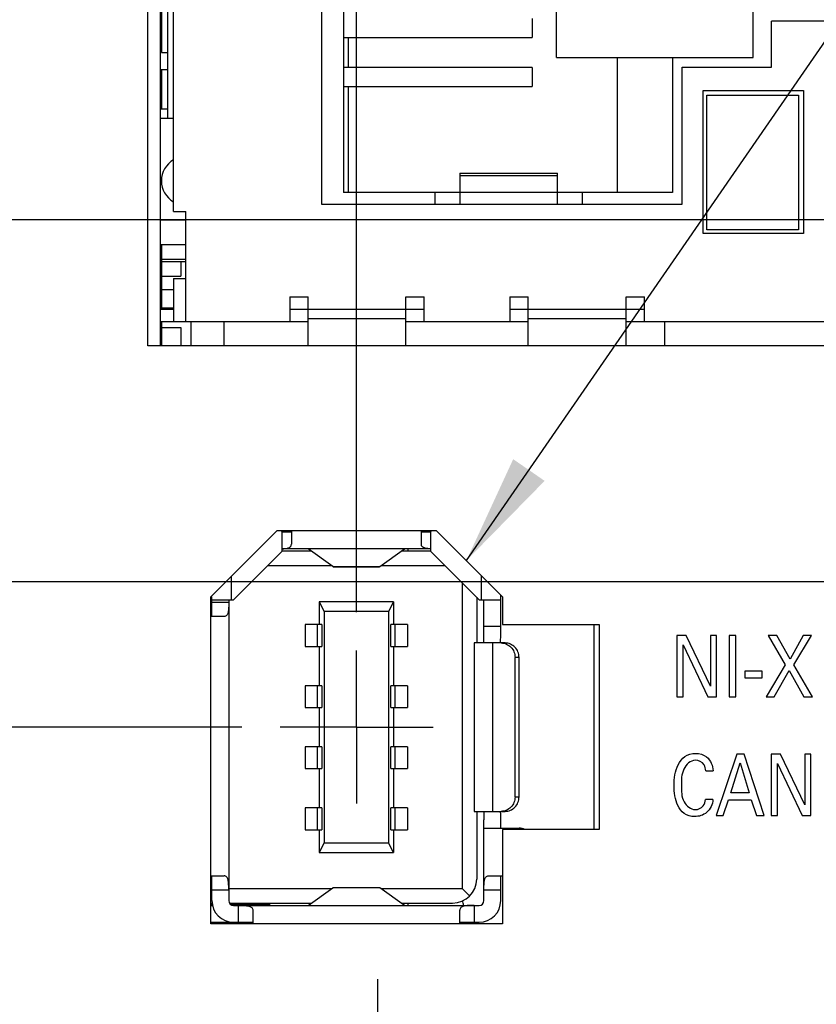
# Model space of a CAD drawing. Header units: inches. Extents: x 0 to 34, y 0 to 22.
# Tile 19 of 59: x 9 to 10.3, y 10.7 to 12.3. Entities that reach past the tile are written whole.
import ezdxf

# ---------------------------------------------------------------- set-up
doc = ezdxf.new("R2010")
doc.units = ezdxf.units.IN
doc.header["$LTSCALE"] = 1.87
doc.header["$MEASUREMENT"] = 0
doc.linetypes.add('CENTER', pattern=[0.6, 0.375, -0.075, 0.075, -0.075])
doc.layers.get('0').update_dxf_attribs({"linetype": 'CONTINUOUS'})
for name, color, linetype in [('02___PRT_ALL_AXES', 7, 'CONTINUOUS'), ('ARTWORK', 7, 'CONTINUOUS'), ('COSMETIC', 7, 'CONTINUOUS'), ('DEFAULT_1', 7, 'CENTER'), ('DETAIL', 7, 'CONTINUOUS'), ('DIMENSIONS', 7, 'CONTINUOUS'), ('ECAD_611868_01_51_L_2_EPL3015', 7, 'CONTINUOUS'), ('ECAD_693893_01_57_SOT6_REV1', 7, 'CONTINUOUS'), ('ECAD_694193_01_57_SOT6_REV1', 7, 'CONTINUOUS'), ('ECAD_697498_01_38_7648_500X600X', 7, 'CONTINUOUS'), ('ECAD_712069_01_24_R_2_0603_PKO_', 7, 'CONTINUOUS'), ('ECAD_712622_01_16_R_2_0402_PKO_', 7, 'CONTINUOUS'), ('ECAD_715793_01_24_C_2_0402_PKO_', 7, 'CONTINUOUS'), ('ECAD_724824_01_50_00_LAC_NTJ_50', 7, 'CONTINUOUS'), ('ECAD_730327_01_43_SOT6_REV1', 7, 'CONTINUOUS'), ('ECAD_R0402_SPARE_16_2_0402_PKO_', 7, 'CONTINUOUS')]:
    doc.layers.add(name, color=color, linetype=linetype)
doc.styles.get("Standard").update_dxf_attribs({"font": 'txt', "width": 0.8})
doc.dimstyles.new('DIMSTYLE_1', dxfattribs={"dimtxt": 0.125, "dimasz": 0.18, "dimexe": 0.125, "dimexo": 0.0625, "dimgap": 0.03125, "dimtad": 0, "dimtih": 1, "dimtoh": 1, "dimlfac": 0.5, "dimzin": 4, "dimdsep": 46, "dimtxsty": 'STANDARD', "dimblk": '_FILLED', "dimblk1": '_FILLED', "dimblk2": '_FILLED', "dimcen": 0.09, "dimadec": 0, "dimazin": 0, "dimtp": 0.01, "dimtm": 0.01, "dimtfac": 1, "dimtofl": 0, "dimtmove": 0, "dimatfit": 3, "dimldrblk": '_FILLED', "dimfxl": 1, "dimtolj": 1, "dimtzin": 4, "dimarcsym": 0})
doc.dimstyles.new('DIMSTYLE_2', dxfattribs={"dimtxt": 0.125, "dimasz": 0.18, "dimexe": 0.125, "dimexo": 0.0625, "dimgap": 0.03125, "dimtad": 0, "dimtih": 1, "dimtoh": 1, "dimlfac": 0.5, "dimzin": 4, "dimdsep": 46, "dimtxsty": 'STANDARD', "dimblk": '_FILLED', "dimblk1": '_FILLED', "dimblk2": '_FILLED', "dimcen": 0.09, "dimadec": 0, "dimazin": 0, "dimtp": 0.001, "dimtm": 0.001, "dimtfac": 1, "dimtofl": 0, "dimtmove": 0, "dimatfit": 3, "dimldrblk": '_FILLED', "dimfxl": 1, "dimtolj": 1, "dimtzin": 4, "dimarcsym": 0})
doc.dimstyles.get("Standard").update_dxf_attribs({"dimtxt": 0.125, "dimasz": 0.18, "dimexe": 0.125, "dimexo": 0.0625, "dimgap": 0.09, "dimtad": 0, "dimtih": 1, "dimtoh": 1, "dimdec": 3, "dimzin": 4, "dimdsep": 46, "dimtxsty": 'STANDARD', "dimblk": '_FILLED', "dimblk1": '_FILLED', "dimblk2": '_FILLED', "dimcen": 0.09, "dimadec": 0, "dimazin": 0, "dimtol": 1, "dimtp": 0.01, "dimtm": 0.01, "dimtfac": 1, "dimtdec": 3, "dimtofl": 0, "dimtmove": 0, "dimatfit": 3, "dimldrblk": '_FILLED', "dimfxl": 1, "dimtolj": 1, "dimtzin": 4, "dimarcsym": 0})

# ---------------------------------------------------------------- blocks, each defined once
blk = doc.blocks.new('*D22')
at = {"layer": 'DIMENSIONS', "color": 6, "linetype": 'CONTINUOUS'}
blk.add_line((9.5876, 11.3719), (9.5876, 15.6145), dxfattribs=at)
at = {"layer": 'DIMENSIONS', "color": 6, "linetype": 'CONTINUOUS', "insert": (9.5251, 15.677), "char_height": 0.125, "width": 0.925, "attachment_point": 1, "rotation": 90, "line_spacing_factor": 0.9}
blk.add_mtext('2.36{\\Ftxt.shx;\\W1.000000;\\H0.125000; }[60]', dxfattribs=at)
blk = doc.blocks.new('_FILLED')
at = {"color": 0, "linetype": 'BYBLOCK'}
blk.add_solid([(0, 0), (-1, 0.1736), (-1, -0.1736)], dxfattribs=at)
blk = doc.blocks.new('*D32')
at = {"layer": 'DIMENSIONS', "color": 6, "linetype": 'CONTINUOUS'}
blk.add_line((10.8284, 11.422), (4.0538, 11.422), dxfattribs=at)
at = {"layer": 'DIMENSIONS', "color": 6, "linetype": 'CONTINUOUS', "insert": (3.9913, 11.4845), "char_height": 0.125, "width": 1.125, "attachment_point": 3, "line_spacing_factor": 0.9}
blk.add_mtext('1.72{\\Ftxt.shx;\\W1.000000;\\H0.125000; }[43.6]', dxfattribs=at)
blk = doc.blocks.new('*D34')
at = {"layer": 'DIMENSIONS', "color": 6, "linetype": 'CONTINUOUS'}
blk.add_line((9.3999, 11.1842), (4.0538, 11.1842), dxfattribs=at)
at = {"layer": 'DIMENSIONS', "color": 6, "linetype": 'CONTINUOUS', "insert": (3.9913, 11.2467), "char_height": 0.125, "width": 1.125, "attachment_point": 3, "line_spacing_factor": 0.9}
blk.add_mtext('1.60{\\Ftxt.shx;\\W1.000000;\\H0.125000; }[40.6]', dxfattribs=at)
blk = doc.blocks.new('*D38')
at = {"layer": 'DIMENSIONS', "color": 6, "linetype": 'CONTINUOUS'}
blk.add_line((11.2482, 12.014), (4.0538, 12.014), dxfattribs=at)
at = {"layer": 'DIMENSIONS', "color": 6, "linetype": 'CONTINUOUS', "insert": (3.9913, 12.0765), "char_height": 0.125, "width": 1.125, "attachment_point": 3, "line_spacing_factor": 0.9}
blk.add_mtext('2.01{\\Ftxt.shx;\\W1.000000;\\H0.125000; }[51.1]', dxfattribs=at)
blk = doc.blocks.new('*D39')
at = {"layer": 'DIMENSIONS', "color": 2, "linetype": 'CONTINUOUS'}
for p, q in [((10.8479, 13.361), (10.7504, 13.1732)), ((11.4633, 13.361), (10.8479, 13.361)), ((10.7504, 13.1732), (4.0538, 13.1732))]:
    blk.add_line(p, q, dxfattribs=at)
at = {"layer": 'DIMENSIONS', "color": 2, "linetype": 'CONTINUOUS', "insert": (3.9913, 13.2357), "char_height": 0.125, "width": 1.125, "attachment_point": 3, "line_spacing_factor": 0.9}
blk.add_mtext('2.69{\\Ftxt.shx;\\W1.000000;\\H0.125000; }[68.2]', dxfattribs=at)
blk = doc.blocks.new('*D40')
at = {"layer": 'DIMENSIONS', "color": 2, "linetype": 'CONTINUOUS'}
blk.add_line((9.6377, 13.628), (4.0538, 13.628), dxfattribs=at)
at = {"layer": 'DIMENSIONS', "color": 2, "linetype": 'CONTINUOUS', "insert": (3.9913, 13.6905), "char_height": 0.125, "width": 1.125, "attachment_point": 3, "line_spacing_factor": 0.9}
blk.add_mtext('2.82{\\Ftxt.shx;\\W1.000000;\\H0.125000; }[71.6]', dxfattribs=at)
blk = doc.blocks.new('*D41')
at = {"layer": 'DIMENSIONS', "color": 2, "linetype": 'CONTINUOUS'}
blk.add_line((9.6377, 12.528), (4.0538, 12.528), dxfattribs=at)
at = {"layer": 'DIMENSIONS', "color": 2, "linetype": 'CONTINUOUS', "insert": (3.9913, 12.5905), "char_height": 0.125, "width": 1.125, "attachment_point": 3, "line_spacing_factor": 0.9}
blk.add_mtext('2.27{\\Ftxt.shx;\\W1.000000;\\H0.125000; }[57.6]', dxfattribs=at)
blk = doc.blocks.new('*D44')
at = {"layer": 'DIMENSIONS', "color": 6, "linetype": 'CONTINUOUS'}
blk.add_line((11.4359, 11.8263), (11.4359, 7.3015), dxfattribs=at)
at = {"layer": 'DIMENSIONS', "color": 6, "linetype": 'CONTINUOUS', "insert": (11.3734, 7.239), "char_height": 0.125, "width": 1.125, "attachment_point": 3, "rotation": 90, "line_spacing_factor": 0.9}
blk.add_mtext('3.29{\\Ftxt.shx;\\W1.000000;\\H0.125000; }[83.4]', dxfattribs=at)
blk = doc.blocks.new('*D49')
at = {"layer": 'DIMENSIONS', "color": 2, "linetype": 'CONTINUOUS'}
blk.add_line((11.4359, 11.8263), (11.4359, 7.3015), dxfattribs=at)
at = {"layer": 'DIMENSIONS', "color": 2, "linetype": 'CONTINUOUS', "insert": (11.3734, 7.239), "char_height": 0.125, "width": 1.125, "attachment_point": 3, "rotation": 90, "line_spacing_factor": 0.9}
blk.add_mtext('3.29{\\Ftxt.shx;\\W1.000000;\\H0.125000; }[83.4]', dxfattribs=at)
blk = doc.blocks.new('*D50')
at = {"layer": 'DIMENSIONS', "color": 2, "linetype": 'CONTINUOUS'}
blk.add_line((9.3999, 11.1842), (4.0538, 11.1842), dxfattribs=at)
at = {"layer": 'DIMENSIONS', "color": 2, "linetype": 'CONTINUOUS', "insert": (3.9913, 11.2467), "char_height": 0.125, "width": 1.125, "attachment_point": 3, "line_spacing_factor": 0.9}
blk.add_mtext('1.60{\\Ftxt.shx;\\W1.000000;\\H0.125000; }[40.6]', dxfattribs=at)
blk = doc.blocks.new('*D51')
at = {"layer": 'DIMENSIONS', "color": 2, "linetype": 'CONTINUOUS'}
blk.add_line((10.8284, 11.422), (4.0538, 11.422), dxfattribs=at)
at = {"layer": 'DIMENSIONS', "color": 2, "linetype": 'CONTINUOUS', "insert": (3.9913, 11.4845), "char_height": 0.125, "width": 1.125, "attachment_point": 3, "line_spacing_factor": 0.9}
blk.add_mtext('1.72{\\Ftxt.shx;\\W1.000000;\\H0.125000; }[43.6]', dxfattribs=at)
blk = doc.blocks.new('*D52')
at = {"layer": 'DIMENSIONS', "color": 2, "linetype": 'CONTINUOUS'}
blk.add_line((11.2482, 12.014), (4.0538, 12.014), dxfattribs=at)
at = {"layer": 'DIMENSIONS', "color": 2, "linetype": 'CONTINUOUS', "insert": (3.9913, 12.0765), "char_height": 0.125, "width": 1.125, "attachment_point": 3, "line_spacing_factor": 0.9}
blk.add_mtext('2.01{\\Ftxt.shx;\\W1.000000;\\H0.125000; }[51.1]', dxfattribs=at)
blk = doc.blocks.new('*D53')
at = {"layer": 'DIMENSIONS', "color": 2, "linetype": 'CONTINUOUS'}
blk.add_line((9.5876, 11.3719), (9.5876, 15.6145), dxfattribs=at)
at = {"layer": 'DIMENSIONS', "color": 2, "linetype": 'CONTINUOUS', "insert": (9.5251, 15.677), "char_height": 0.125, "width": 0.925, "attachment_point": 1, "rotation": 90, "line_spacing_factor": 0.9}
blk.add_mtext('2.36{\\Ftxt.shx;\\W1.000000;\\H0.125000; }[60]', dxfattribs=at)

msp = doc.modelspace()

# ---------------------------------------------------------------- linework, layer by layer
at = {"color": 3, "linetype": 'CONTINUOUS'}
for p, q in [((9.2459, 11.808), (9.2459, 14.348)), ((10.4059, 11.808), (9.2459, 11.808)), ((9.349, 11.3974), (9.4575, 11.5059)), ((9.4575, 11.5059), (9.7178, 11.5059)), ((9.7178, 11.5059), (9.8263, 11.3974)), ((9.349, 10.8624), (9.349, 11.3974)), ((9.8263, 11.3974), (9.8263, 11.352)), ((9.8263, 11.352), (9.9843, 11.352)), ((9.9843, 11.352), (9.9843, 11.0164)), ((9.8263, 11.0164), (9.8263, 10.8624)), ((9.9843, 11.0164), (9.8263, 11.0164)), ((9.8263, 10.8624), (9.349, 10.8624))]:
    msp.add_line(p, q, dxfattribs=at)
at = {"color": 7, "linetype": 'CONTINUOUS'}
for p, q in [((9.2662, 14.348), (9.2662, 11.808)), ((9.2882, 12.028), (9.2882, 14.128)), ((9.2782, 13.024), (9.2782, 12.1804)), ((9.5302, 13.016), (9.5302, 12.04)), ((9.5662, 12.997), (9.5662, 12.059)), ((9.2682, 12.768), (9.2682, 12.288)), ((9.9142, 12.28), (9.9142, 12.776)), ((10.2362, 12.28), (10.2362, 12.776)), ((9.8747, 12.3437), (9.8747, 12.3123)), ((10.2662, 12.264), (10.2662, 12.339)), ((10.3682, 12.339), (10.2662, 12.339)), ((9.5662, 12.3123), (9.8747, 12.3123)), ((9.5742, 12.2637), (9.5742, 12.3123)), ((9.2662, 12.296), (9.2682, 12.296)), ((9.2682, 12.288), (9.2782, 12.288)), ((9.9142, 12.28), (10.2362, 12.28)), ((10.0142, 12.059), (10.0142, 12.28)), ((10.1042, 12.28), (10.1042, 12.059)), ((9.8747, 12.2637), (9.5662, 12.2637)), ((9.8747, 12.2637), (9.8747, 12.2323)), ((10.1202, 12.04), (10.1202, 12.264)), ((10.1202, 12.264), (10.2662, 12.264)), ((9.2662, 12.26), (9.2782, 12.26)), ((9.5662, 12.2323), (9.8747, 12.2323)), ((9.5742, 12.059), (9.5742, 12.2323)), ((10.1542, 11.992), (10.1542, 12.226)), ((10.1542, 12.226), (10.3182, 12.226)), ((10.1602, 11.998), (10.1602, 12.218)), ((10.1602, 12.218), (10.3102, 12.218)), ((10.3102, 12.218), (10.3102, 11.998)), ((10.3182, 12.226), (10.3182, 11.992)), ((9.2662, 12.196), (9.2782, 12.196)), ((9.2662, 12.1804), (9.2882, 12.1804)), ((9.7562, 12.0905), (9.7562, 12.04)), ((9.7562, 12.0905), (9.9162, 12.0905)), ((9.9162, 12.0864), (9.7562, 12.0864)), ((9.9162, 12.04), (9.9162, 12.0905)), ((9.7562, 12.059), (9.5662, 12.059)), ((9.7162, 12.04), (9.7162, 12.059)), ((9.7562, 12.0596), (9.9162, 12.0596)), ((10.1042, 12.059), (9.9162, 12.059)), ((9.9562, 12.059), (9.9562, 12.04)), ((9.5302, 12.04), (10.1202, 12.04)), ((9.2882, 12.028), (9.3082, 12.028)), ((9.3082, 11.848), (9.3082, 12.028)), ((9.2662, 12.014), (9.3082, 12.014)), ((10.3182, 11.992), (10.1542, 11.992)), ((10.3102, 11.998), (10.1602, 11.998)), ((9.2662, 11.974), (9.3082, 11.974)), ((9.2882, 11.918), (9.2882, 11.848)), ((9.2882, 11.918), (9.3082, 11.918)), ((9.4782, 11.888), (9.4782, 11.848)), ((9.4782, 11.888), (9.5082, 11.888)), ((9.5082, 11.808), (9.5082, 11.888)), ((9.6682, 11.808), (9.6682, 11.888)), ((9.6682, 11.888), (9.6982, 11.888)), ((9.6982, 11.848), (9.6982, 11.888)), ((9.8382, 11.888), (9.8382, 11.848)), ((9.8382, 11.888), (9.8682, 11.888)), ((9.8682, 11.808), (9.8682, 11.888)), ((10.0282, 11.808), (10.0282, 11.888)), ((10.0282, 11.888), (10.0582, 11.888)), ((10.0582, 11.848), (10.0582, 11.888)), ((9.2662, 11.868), (9.2882, 11.868)), ((9.4782, 11.868), (9.6982, 11.868)), ((9.8382, 11.868), (10.0582, 11.868)), ((9.2662, 11.848), (9.5082, 11.848)), ((9.6682, 11.852), (9.5082, 11.852)), ((9.6682, 11.848), (9.8682, 11.848)), ((10.0282, 11.852), (9.8682, 11.852)), ((10.0282, 11.848), (10.3682, 11.848)), ((10.0909, 11.848), (10.0909, 11.808)), ((9.4808, 11.5059), (9.4808, 11.4833)), ((9.6934, 11.4833), (9.6934, 11.5059)), ((9.465, 11.504), (9.465, 11.4714)), ((9.4808, 11.5033), (9.465, 11.5033)), ((9.7091, 11.5033), (9.6934, 11.5033)), ((9.7091, 11.4714), (9.7091, 11.504)), ((9.7091, 11.4757), (9.465, 11.4757)), ((9.5488, 11.4467), (9.5083, 11.4757)), ((9.6254, 11.4467), (9.6658, 11.4757)), ((9.6721, 11.4718), (9.6721, 11.4757)), ((9.465, 11.4714), (9.3863, 11.3926)), ((9.5138, 11.4718), (9.465, 11.4718)), ((9.7091, 11.4718), (9.6603, 11.4718)), ((9.7879, 11.3926), (9.7091, 11.4714)), ((9.5467, 11.4481), (9.4418, 11.4481)), ((9.5491, 11.4466), (9.5488, 11.4467)), ((9.5488, 11.4467), (9.6254, 11.4467)), ((9.5491, 11.4466), (9.625, 11.4466)), ((9.625, 11.4466), (9.6254, 11.4467)), ((9.7323, 11.4481), (9.6274, 11.4481)), ((9.3823, 11.4307), (9.3823, 11.3926)), ((9.7918, 11.3926), (9.7918, 11.4319)), ((9.7603, 11.4202), (9.7603, 10.9198)), ((9.3508, 11.3651), (9.3508, 11.3974)), ((9.3508, 11.3926), (9.3863, 11.3926)), ((9.3784, 11.3926), (9.3784, 10.9001)), ((9.7839, 11.3966), (9.7839, 11.3218)), ((9.7879, 11.3926), (9.8233, 11.3926)), ((9.7957, 11.3218), (9.7957, 11.3926)), ((9.8233, 11.3355), (9.8233, 11.4004)), ((9.3508, 11.3887), (9.3784, 11.3887)), ((9.5264, 11.3891), (9.5264, 11.3517)), ((9.5264, 11.3891), (9.5343, 11.3733)), ((9.6477, 11.3891), (9.5264, 11.3891)), ((9.6477, 11.3891), (9.6398, 11.3733)), ((9.6477, 11.3891), (9.6477, 11.3517)), ((9.3708, 11.3651), (9.349, 11.3651)), ((9.5343, 11.3733), (9.5343, 10.9946)), ((9.6398, 11.3733), (9.5343, 11.3733)), ((9.6398, 11.3733), (9.6398, 10.9946)), ((9.5036, 11.3517), (9.5036, 11.3162)), ((9.5308, 11.3517), (9.5036, 11.3517)), ((9.5234, 11.3162), (9.5234, 11.3517)), ((9.5308, 11.3517), (9.5308, 11.3162)), ((9.6433, 11.3162), (9.6433, 11.3517)), ((9.6705, 11.3517), (9.6433, 11.3517)), ((9.6507, 11.3162), (9.6507, 11.3517)), ((9.6705, 11.3517), (9.6705, 11.3162)), ((9.7957, 11.3493), (9.8233, 11.3493)), ((9.9759, 11.0164), (9.9759, 11.352)), ((9.823, 11.3224), (9.8233, 11.3355)), ((9.5036, 11.3162), (9.5308, 11.3162)), ((9.5264, 11.3162), (9.5264, 11.2517)), ((9.6433, 11.3162), (9.6705, 11.3162)), ((9.6477, 11.3162), (9.6477, 11.2517)), ((9.78, 11.3218), (9.78, 11.0462)), ((9.8303, 11.3218), (9.78, 11.3218)), ((9.8099, 11.3218), (9.8099, 11.0462)), ((9.8229, 11.3218), (9.823, 11.3224)), ((9.8466, 11.0698), (9.8466, 11.2981)), ((9.8532, 11.2981), (9.8466, 11.2981)), ((9.8532, 11.0698), (9.8532, 11.2981)), ((9.5036, 11.2517), (9.5036, 11.2162)), ((9.5308, 11.2517), (9.5036, 11.2517)), ((9.5234, 11.2162), (9.5234, 11.2517)), ((9.5308, 11.2517), (9.5308, 11.2162)), ((9.6433, 11.2162), (9.6433, 11.2517)), ((9.6705, 11.2517), (9.6433, 11.2517)), ((9.6507, 11.2162), (9.6507, 11.2517)), ((9.6705, 11.2517), (9.6705, 11.2162)), ((9.5036, 11.2162), (9.5308, 11.2162)), ((9.5264, 11.2162), (9.5264, 11.1517)), ((9.6433, 11.2162), (9.6705, 11.2162)), ((9.6477, 11.2162), (9.6477, 11.1517)), ((9.5036, 11.1517), (9.5036, 11.1162)), ((9.5308, 11.1517), (9.5036, 11.1517)), ((9.5234, 11.1162), (9.5234, 11.1517)), ((9.5308, 11.1517), (9.5308, 11.1162)), ((9.6433, 11.1162), (9.6433, 11.1517)), ((9.6705, 11.1517), (9.6433, 11.1517)), ((9.6507, 11.1162), (9.6507, 11.1517)), ((9.6705, 11.1517), (9.6705, 11.1162)), ((9.5036, 11.1162), (9.5308, 11.1162)), ((9.5264, 11.1162), (9.5264, 11.0517)), ((9.6433, 11.1162), (9.6705, 11.1162)), ((9.6477, 11.1162), (9.6477, 11.0517)), ((9.8466, 11.0698), (9.8532, 11.0698)), ((9.5036, 11.0517), (9.5036, 11.0162)), ((9.5308, 11.0517), (9.5036, 11.0517)), ((9.5234, 11.0162), (9.5234, 11.0517)), ((9.5308, 11.0517), (9.5308, 11.0162)), ((9.6433, 11.0162), (9.6433, 11.0517)), ((9.6705, 11.0517), (9.6433, 11.0517)), ((9.6507, 11.0162), (9.6507, 11.0517)), ((9.6705, 11.0517), (9.6705, 11.0162)), ((9.78, 11.0462), (9.8303, 11.0462)), ((9.7839, 11.0462), (9.7839, 10.9355)), ((9.7957, 10.9001), (9.7957, 11.0324)), ((9.8233, 11.0186), (9.8233, 11.0324)), ((9.5036, 11.0162), (9.5308, 11.0162)), ((9.5264, 11.0162), (9.5264, 10.9788)), ((9.6433, 11.0162), (9.6705, 11.0162)), ((9.6477, 11.0162), (9.6477, 10.9788)), ((9.7957, 11.0186), (9.8532, 11.0186)), ((9.8506, 11.0186), (9.8506, 11.0164)), ((9.5343, 10.9946), (9.5264, 10.9788)), ((9.5343, 10.9946), (9.6398, 10.9946)), ((9.6477, 10.9788), (9.6398, 10.9946)), ((9.5264, 10.9788), (9.6477, 10.9788)), ((9.349, 10.9407), (9.3708, 10.9407)), ((9.3508, 10.9001), (9.3508, 10.9407)), ((9.8034, 10.9407), (9.8263, 10.9407)), ((9.8233, 10.9001), (9.8233, 10.9407)), ((9.349, 10.9198), (9.3508, 10.9198)), ((9.3784, 10.917), (9.3508, 10.917)), ((9.3784, 10.9198), (9.5467, 10.9198)), ((9.5083, 10.8922), (9.5488, 10.9212)), ((9.5488, 10.9212), (9.5491, 10.9214)), ((9.6254, 10.9212), (9.5488, 10.9212)), ((9.5491, 10.9214), (9.625, 10.9214)), ((9.6254, 10.9212), (9.625, 10.9214)), ((9.6658, 10.8922), (9.6254, 10.9212)), ((9.6274, 10.9198), (9.7603, 10.9198)), ((9.7724, 10.9077), (9.7603, 10.9198)), ((9.8233, 10.917), (9.7957, 10.917)), ((9.349, 10.8962), (9.3514, 10.8962)), ((9.3517, 10.8939), (9.349, 10.894)), ((9.349, 10.8922), (9.3519, 10.8922)), ((9.3796, 10.8962), (9.5138, 10.8962)), ((9.4453, 10.8933), (9.3819, 10.8937)), ((9.3863, 10.8922), (9.7879, 10.8922)), ((9.3942, 10.8647), (9.3942, 10.8922)), ((9.4453, 10.8962), (9.4453, 10.8922)), ((9.6603, 10.8962), (9.7445, 10.8962)), ((9.6721, 10.8922), (9.6721, 10.8962)), ((9.78, 10.8922), (9.78, 10.8647)), ((9.4178, 10.8846), (9.4178, 10.8624)), ((9.7564, 10.8624), (9.7564, 10.8846)), ((9.349, 10.8647), (9.4178, 10.8647)), ((9.7564, 10.8647), (9.7879, 10.8647)), ((9.7642, 10.8647), (9.7642, 10.8624))]:
    msp.add_line(p, q, dxfattribs=at)
for centre, radius, start, end in [((9.3082, 12.078), 0.04, 120.3947, 239.6176), ((9.4414, 11.504), 0.0236, 0, 4.6748), ((9.7327, 11.504), 0.0236, 175.325, 180), ((9.8532, 10.995), 0.0236, 66.1875, 90), ((9.7445, 10.9355), 0.0394, 270, 360), ((9.3863, 10.9001), 0.0354, 180, 270), ((9.3863, 10.9001), 0.00787, 180, 270), ((9.6855, 10.8763), 0.0787, 11.8991, 17.28), ((9.7879, 10.9001), 0.0354, 270, 360), ((9.7879, 10.9001), 0.00787, 270, 360)]:
    msp.add_arc(centre, radius, start, end, dxfattribs=at)
for points, knots in [([(9.4651, 11.4758), (9.4673, 11.4759), (9.4704, 11.4761), (9.4743, 11.4768), (9.4772, 11.4777), (9.4796, 11.4792), (9.4806, 11.4815), (9.4808, 11.4827), (9.4808, 11.4833)], [0, 0, 0, 0, 0.34349, 0.489498, 0.61534, 0.814103, 0.90427, 1, 1, 1, 1]), ([(9.7091, 11.4758), (9.7069, 11.4759), (9.7037, 11.4761), (9.6998, 11.4768), (9.6969, 11.4777), (9.6945, 11.4792), (9.6935, 11.4815), (9.6934, 11.4827), (9.6934, 11.4833)], [0, 0, 0, 0, 0.343498, 0.489509, 0.61535, 0.814108, 0.904271, 1, 1, 1, 1]), ([(9.3784, 11.3887), (9.3784, 11.3856), (9.3784, 11.3811), (9.3779, 11.3753), (9.3774, 11.3717), (9.3765, 11.3688), (9.3751, 11.3666), (9.3731, 11.3653), (9.3715, 11.3651), (9.3708, 11.3651)], [0, 0, 0, 0, 0.343175, 0.497099, 0.63141, 0.742998, 0.834198, 0.915223, 1, 1, 1, 1]), ([(9.8237, 11.3218), (9.8267, 11.3218), (9.8328, 11.3205), (9.8404, 11.3152), (9.8455, 11.3074), (9.8466, 11.3012), (9.8466, 11.2981)], [0, 0, 0, 0, 0.246647, 0.495221, 0.746593, 1, 1, 1, 1]), ([(9.8532, 11.2981), (9.8532, 11.3012), (9.852, 11.3074), (9.8469, 11.3152), (9.8393, 11.3205), (9.8333, 11.3218), (9.8303, 11.3218)], [0, 0, 0, 0, 0.253407, 0.504779, 0.753353, 1, 1, 1, 1]), ([(9.8466, 11.0698), (9.8466, 11.0667), (9.8455, 11.0605), (9.8404, 11.0527), (9.8328, 11.0474), (9.8267, 11.0462), (9.8237, 11.0462)], [0, 0, 0, 0, 0.253407, 0.504779, 0.753353, 1, 1, 1, 1]), ([(9.8303, 11.0462), (9.8333, 11.0462), (9.8393, 11.0474), (9.8469, 11.0527), (9.852, 11.0605), (9.8532, 11.0667), (9.8532, 11.0698)], [0, 0, 0, 0, 0.246647, 0.495221, 0.746593, 1, 1, 1, 1]), ([(9.7953, 11.0462), (9.7954, 11.0462), (9.7954, 11.046), (9.7954, 11.0459), (9.7954, 11.0455), (9.7955, 11.0451), (9.7955, 11.0445), (9.7956, 11.0435), (9.7956, 11.042), (9.7957, 11.0399), (9.7957, 11.0376), (9.7957, 11.035), (9.7957, 11.0333), (9.7957, 11.0324)], [0, 0, 0, 0, 0.005589, 0.020219, 0.044135, 0.077235, 0.119196, 0.169598, 0.293855, 0.445146, 0.617764, 0.805321, 1, 1, 1, 1]), ([(9.8233, 11.0324), (9.8233, 11.0341), (9.8233, 11.0365), (9.8232, 11.0397), (9.8232, 11.0417), (9.8231, 11.0434), (9.8231, 11.0447), (9.823, 11.0456), (9.823, 11.046), (9.8229, 11.0461)], [0, 0, 0, 0, 0.367895, 0.535521, 0.684243, 0.80895, 0.905134, 0.969514, 1, 1, 1, 1]), ([(9.3784, 10.917), (9.3784, 10.9201), (9.3784, 10.9247), (9.3779, 10.9304), (9.3774, 10.934), (9.3765, 10.9369), (9.3751, 10.9391), (9.3731, 10.9405), (9.3715, 10.9407), (9.3708, 10.9407)], [0, 0, 0, 0, 0.343171, 0.497092, 0.631402, 0.74299, 0.834192, 0.915222, 1, 1, 1, 1]), ([(9.7957, 10.917), (9.7957, 10.9201), (9.7958, 10.9247), (9.7962, 10.9304), (9.7967, 10.934), (9.7976, 10.9369), (9.799, 10.9391), (9.8011, 10.9405), (9.8026, 10.9407), (9.8034, 10.9407)], [0, 0, 0, 0, 0.343175, 0.497099, 0.63141, 0.742998, 0.834198, 0.915223, 1, 1, 1, 1]), ([(9.3942, 10.8922), (9.3973, 10.8922), (9.4018, 10.8922), (9.4075, 10.8918), (9.4111, 10.8912), (9.414, 10.8903), (9.4163, 10.8889), (9.4176, 10.8869), (9.4178, 10.8854), (9.4178, 10.8846)], [0, 0, 0, 0, 0.343175, 0.497099, 0.63141, 0.742998, 0.834198, 0.915223, 1, 1, 1, 1]), ([(9.78, 10.8922), (9.7769, 10.8922), (9.7724, 10.8922), (9.7666, 10.8918), (9.763, 10.8912), (9.7601, 10.8903), (9.7579, 10.8889), (9.7566, 10.8869), (9.7564, 10.8854), (9.7564, 10.8846)], [0, 0, 0, 0, 0.343171, 0.497092, 0.631402, 0.74299, 0.834192, 0.915222, 1, 1, 1, 1])]:
    msp.add_open_spline(points, degree=3, knots=knots, dxfattribs=at)
at = {"layer": '02___PRT_ALL_AXES', "color": 7, "linetype": 'CENTER'}
for q in [(9.5876, 11.3094), (9.4624, 11.1842), (9.5876, 11.059), (9.7128, 11.1842)]:
    msp.add_line((9.5876, 11.1842), q, dxfattribs=at)
at = {"layer": 'ARTWORK', "color": 3, "linetype": 'CONTINUOUS'}
for p, q in [((10.1113, 11.334), (10.1113, 11.2336)), ((10.1267, 11.334), (10.1113, 11.334)), ((10.1661, 11.251), (10.1267, 11.334)), ((10.1661, 11.334), (10.1661, 11.251)), ((10.1763, 11.334), (10.1661, 11.334)), ((10.1763, 11.2336), (10.1763, 11.334)), ((10.1969, 11.334), (10.1969, 11.2336)), ((10.208, 11.334), (10.1969, 11.334)), ((10.208, 11.2336), (10.208, 11.334)), ((10.2605, 11.334), (10.2882, 11.2862)), ((10.2747, 11.334), (10.2605, 11.334)), ((10.2964, 11.2954), (10.2747, 11.334)), ((10.318, 11.334), (10.2964, 11.2954)), ((10.3029, 11.2859), (10.3314, 11.334)), ((10.3314, 11.334), (10.318, 11.334)), ((10.1214, 11.2336), (10.1214, 11.3189)), ((10.1214, 11.3189), (10.1621, 11.2336)), ((10.2882, 11.2862), (10.2572, 11.2336)), ((10.3329, 11.2336), (10.3029, 11.2859)), ((10.2227, 11.2755), (10.2227, 11.2649)), ((10.2506, 11.2755), (10.2227, 11.2755)), ((10.2227, 11.2649), (10.2506, 11.2649)), ((10.2506, 11.2649), (10.2506, 11.2755)), ((10.2706, 11.2336), (10.295, 11.2767)), ((10.295, 11.2767), (10.3189, 11.2336)), ((10.1113, 11.2336), (10.1214, 11.2336)), ((10.1621, 11.2336), (10.1763, 11.2336)), ((10.1969, 11.2336), (10.208, 11.2336)), ((10.2572, 11.2336), (10.2706, 11.2336)), ((10.3189, 11.2336), (10.3329, 11.2336)), ((10.2096, 11.1396), (10.1758, 11.0392)), ((10.2215, 11.1396), (10.2096, 11.1396)), ((10.2539, 11.0392), (10.2215, 11.1396)), ((10.2656, 11.1396), (10.2656, 11.0392)), ((10.281, 11.1396), (10.2656, 11.1396)), ((10.3204, 11.0566), (10.281, 11.1396)), ((10.3204, 11.1396), (10.3204, 11.0566)), ((10.3307, 11.1396), (10.3204, 11.1396)), ((10.3307, 11.0392), (10.3307, 11.1396)), ((10.1995, 11.0766), (10.215, 11.1258)), ((10.215, 11.1258), (10.2298, 11.0766)), ((10.2757, 11.0392), (10.2757, 11.1244)), ((10.2757, 11.1244), (10.3164, 11.0392)), ((10.1588, 11.1125), (10.1707, 11.1125)), ((10.2298, 11.0766), (10.1995, 11.0766)), ((10.1704, 11.0656), (10.1582, 11.0656)), ((10.1872, 11.0392), (10.1959, 11.0653)), ((10.1959, 11.0653), (10.2331, 11.0653)), ((10.2331, 11.0653), (10.2418, 11.0392)), ((10.1758, 11.0392), (10.1872, 11.0392)), ((10.2418, 11.0392), (10.2539, 11.0392)), ((10.2656, 11.0392), (10.2757, 11.0392)), ((10.3164, 11.0392), (10.3307, 11.0392))]:
    msp.add_line(p, q, dxfattribs=at)
for points, knots in [([(10.1068, 11.0883), (10.1068, 11.0999), (10.1091, 11.1178), (10.1235, 11.1376), (10.1358, 11.141), (10.1419, 11.141)], [0, 0, 0, 0, 0.49762, 0.739391, 1, 1, 1, 1]), ([(10.1419, 11.141), (10.1482, 11.141), (10.164, 11.1369), (10.1701, 11.1208), (10.1707, 11.1125)], [0, 0, 0, 0, 0.429647, 1, 1, 1, 1]), ([(10.1415, 11.1298), (10.1336, 11.1298), (10.1184, 11.1147), (10.1187, 11.0975), (10.1187, 11.0884)], [0, 0, 0, 0, 0.463632, 1, 1, 1, 1]), ([(10.1588, 11.1125), (10.1583, 11.1159), (10.1566, 11.1251), (10.1468, 11.1298), (10.1415, 11.1298)], [0, 0, 0, 0, 0.393721, 1, 1, 1, 1]), ([(10.1405, 11.0377), (10.1345, 11.0377), (10.1224, 11.0409), (10.1088, 11.0601), (10.1068, 11.0772), (10.1068, 11.0883)], [0, 0, 0, 0, 0.265302, 0.508469, 1, 1, 1, 1]), ([(10.1187, 11.0884), (10.1187, 11.0794), (10.1183, 11.0621), (10.134, 11.0491), (10.1413, 11.0491)], [0, 0, 0, 0, 0.550772, 1, 1, 1, 1]), ([(10.1704, 11.0656), (10.1698, 11.0577), (10.1631, 11.0422), (10.1473, 11.0377), (10.1405, 11.0377)], [0, 0, 0, 0, 0.53587, 1, 1, 1, 1])]:
    msp.add_open_spline(points, degree=3, knots=knots, dxfattribs=at)
for points in [[(10.1413, 11.0491), (10.1461, 11.0491), (10.1514, 11.0513), (10.1543, 11.055)], [(10.1543, 11.055), (10.1566, 11.0581), (10.1577, 11.0619), (10.1582, 11.0656)]]:
    msp.add_open_spline(points, degree=3, dxfattribs=at)
at = {"layer": 'COSMETIC', "color": 4, "linetype": 'CONTINUOUS'}
msp.add_line((9.2662, 14.348), (9.2662, 11.808), dxfattribs=at)
at = {"layer": 'DEFAULT_1', "color": 7, "linetype": 'CENTER'}
msp.add_line((9.6222, 10.358), (9.6222, 10.7716), dxfattribs=at)
at = {"layer": 'ECAD_611868_01_51_L_2_EPL3015', "color": 7, "linetype": 'CONTINUOUS'}
msp.add_line((9.3702, 11.848), (9.3702, 11.808), dxfattribs=at)
at = {"layer": 'ECAD_693893_01_57_SOT6_REV1', "color": 7, "linetype": 'CONTINUOUS'}
msp.add_line((9.3822, 10.8647), (9.3822, 10.8624), dxfattribs=at)
at = {"layer": 'ECAD_694193_01_57_SOT6_REV1', "color": 7, "linetype": 'CONTINUOUS'}
for p, q in [((9.2662, 12.248), (9.2682, 12.248)), ((9.2682, 11.964), (9.2662, 11.964))]:
    msp.add_line(p, q, dxfattribs=at)
at = {"layer": 'ECAD_697498_01_38_7648_500X600X', "color": 7, "linetype": 'CONTINUOUS'}
msp.add_line((9.2682, 11.87), (9.2682, 11.868), dxfattribs=at)
at = {"layer": 'ECAD_712069_01_24_R_2_0603_PKO_', "color": 7, "linetype": 'CONTINUOUS'}
for p, q in [((9.2682, 11.95), (9.2682, 11.946)), ((9.2682, 11.946), (9.3082, 11.946))]:
    msp.add_line(p, q, dxfattribs=at)
at = {"layer": 'ECAD_712622_01_16_R_2_0402_PKO_', "color": 7, "linetype": 'CONTINUOUS'}
for p, q in [((9.2682, 11.946), (9.2682, 11.922)), ((9.3002, 11.946), (9.3002, 11.922)), ((9.2682, 11.922), (9.3002, 11.922)), ((9.2682, 11.838), (9.2682, 11.808)), ((9.2682, 11.838), (9.3002, 11.838)), ((9.3002, 11.838), (9.3002, 11.808))]:
    msp.add_line(p, q, dxfattribs=at)
at = {"layer": 'ECAD_715793_01_24_C_2_0402_PKO_', "color": 7, "linetype": 'CONTINUOUS'}
for p, q in [((9.2682, 11.974), (9.2682, 11.95)), ((9.2682, 11.95), (9.3082, 11.95)), ((9.2682, 11.922), (9.2682, 11.9)), ((9.2682, 11.9), (9.2882, 11.9)), ((9.2682, 11.848), (9.2682, 11.838)), ((9.3162, 11.848), (9.3162, 11.808))]:
    msp.add_line(p, q, dxfattribs=at)
at = {"layer": 'ECAD_724824_01_50_00_LAC_NTJ_50', "color": 7, "linetype": 'CONTINUOUS'}
msp.add_line((9.2682, 12.26), (9.2682, 12.196), dxfattribs=at)
at = {"layer": 'ECAD_730327_01_43_SOT6_REV1', "color": 7, "linetype": 'CONTINUOUS'}
for p, q in [((9.349, 10.864), (9.3542, 10.864)), ((9.3542, 10.864), (9.3542, 10.8624))]:
    msp.add_line(p, q, dxfattribs=at)
at = {"layer": 'ECAD_R0402_SPARE_16_2_0402_PKO_', "color": 7, "linetype": 'CONTINUOUS'}
for p, q in [((9.2682, 11.9), (9.2682, 11.87)), ((9.2682, 11.87), (9.2882, 11.87))]:
    msp.add_line(p, q, dxfattribs=at)

# ---------------------------------------------------------------- dimensions: what is measured, and where the dimension line sits
at = {"layer": 'DIMENSIONS', "color": 6, "linetype": 'CONTINUOUS'}
for feature_location, offset, dtype, origin, picture, middle in [((9.5876, 11.3719), (0, 4.2426), 1, (4.8653, 11.3094), '*D22', (9.5876, 16.1395)), ((11.2482, 12.014), (-7.1943, 0), 0, (11.3107, 7.9897), '*D38', (3.4288, 12.014)), ((11.4359, 11.8263), (0, -4.5248), 1, (4.8653, 11.8888), '*D44', (11.4359, 6.6765)), ((10.8284, 11.422), (-6.7745, 0), 0, (10.8909, 7.9897), '*D32', (3.4288, 11.422)), ((9.3999, 11.1842), (-5.3461, 0), 0, (9.4624, 7.9897), '*D34', (3.4288, 11.1842))]:
    dim = msp.add_ordinate_dim(feature_location=feature_location, offset=offset, dtype=dtype, origin=origin, dimstyle='DIMSTYLE_1', dxfattribs=at)
    dim.commit()
    dim.dimension.update_dxf_attribs({"geometry": picture, "text_midpoint": middle})
at = {"layer": 'DIMENSIONS', "color": 2, "linetype": 'CONTINUOUS'}
for feature_location, offset, dtype, origin, dimstyle, picture, middle in [((9.5876, 11.3719), (0, 4.2426), 1, (4.8653, 11.3094), 'DIMSTYLE_2', '*D53', (9.5876, 16.1395)), ((9.6377, 13.628), (-5.5838, 0), 0, (9.7002, 7.9897), 'DIMSTYLE_1', '*D40', (3.4288, 13.628)), ((11.4633, 13.361), (-7.4095, -0.1877), 0, (11.5258, 7.9897), 'DIMSTYLE_1', '*D39', (3.4288, 13.1732)), ((9.6377, 12.528), (-5.5838, 0), 0, (9.7002, 7.9897), 'DIMSTYLE_1', '*D41', (3.4288, 12.528)), ((11.2482, 12.014), (-7.1943, 0), 0, (11.3107, 7.9897), 'DIMSTYLE_2', '*D52', (3.4288, 12.014)), ((11.4359, 11.8263), (0, -4.5248), 1, (4.8653, 11.8888), 'DIMSTYLE_2', '*D49', (11.4359, 6.6765)), ((10.8284, 11.422), (-6.7745, 0), 0, (10.8909, 7.9897), 'DIMSTYLE_2', '*D51', (3.4288, 11.422)), ((9.3999, 11.1842), (-5.3461, 0), 0, (9.4624, 7.9897), 'DIMSTYLE_2', '*D50', (3.4288, 11.1842))]:
    dim = msp.add_ordinate_dim(feature_location=feature_location, offset=offset, dtype=dtype, origin=origin, dimstyle=dimstyle, dxfattribs=at)
    dim.commit()
    dim.dimension.update_dxf_attribs({"geometry": picture, "text_midpoint": middle})

# ---------------------------------------------------------------- leaders
at = {"layer": 'DETAIL', "color": 2, "linetype": 'CONTINUOUS'}
msp.add_leader([(9.7671, 11.4566), (12.6796, 15.677), (12.8596, 15.677)], dimstyle='STANDARD', override={"dimtad": 0}, dxfattribs=at)

doc.saveas('drawing.dxf')
